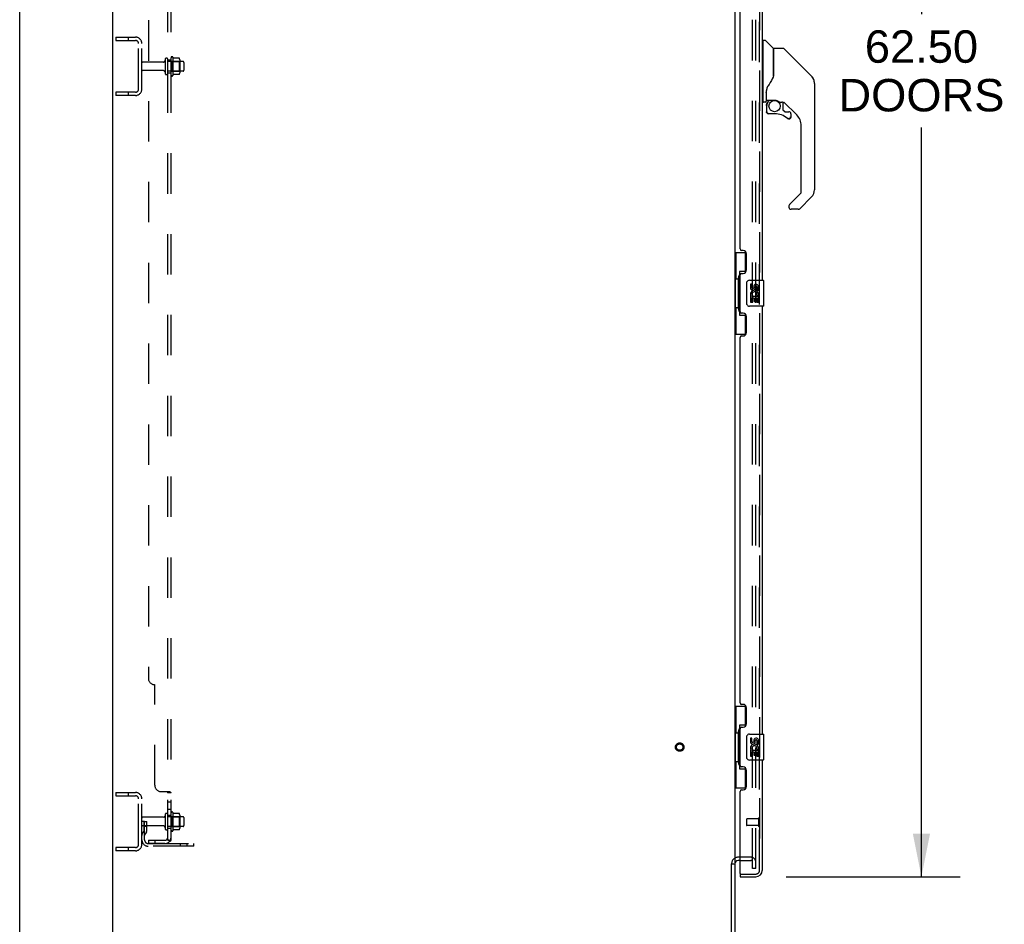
# Model space of a CAD drawing. Header units: inches. Extents: x 0 to 283, y 0 to 183.
# Tile 4 of 82: x 0 to 38, y 63 to 98. Entities that reach past the tile are written whole.
import ezdxf

# ---------------------------------------------------------------- set-up
doc = ezdxf.new("R2010")
doc.units = ezdxf.units.IN
doc.header["$LTSCALE"] = 15.583333
doc.header["$MEASUREMENT"] = 0
doc.linetypes.add('HIDDEN', pattern=[0.2, 0.1, -0.1])
doc.layers.get('0').update_dxf_attribs({"linetype": 'CONTINUOUS'})
for name, color, linetype in [('DEFAULT_2', 8, 'HIDDEN'), ('DIMENSIONS', 7, 'CONTINUOUS'), ('MAIN_OR_RIGHT_DOOR_ASSEMBLY', 7, 'CONTINUOUS'), ('SECONDARY_OR_LEFT_DOOR_ASSEMBLY', 7, 'CONTINUOUS'), ('SUBPANEL', 7, 'CONTINUOUS')]:
    doc.layers.add(name, color=color, linetype=linetype)
doc.styles.get("Standard").update_dxf_attribs({"font": 'arial.ttf'})
doc.dimstyles.new('DIMSTYLE_1', dxfattribs={"dimtxt": 1.25, "dimasz": 1.666667, "dimexe": 0.09, "dimexo": 0.07, "dimgap": 0.0375, "dimtad": 0, "dimtih": 1, "dimtoh": 1, "dimzin": 4, "dimdsep": 46, "dimtxsty": 'Standard', "dimblk": '_FILLED', "dimblk1": '_FILLED', "dimblk2": '_FILLED', "dimcen": 0.09, "dimadec": 3, "dimazin": 1, "dimtfac": 1, "dimtdec": 3, "dimtofl": 0, "dimtmove": 0, "dimatfit": 3, "dimldrblk": '_FILLED', "dimfxl": 0, "dimtolj": 1, "dimtzin": 4, "dimarcsym": 0})

# ---------------------------------------------------------------- blocks, each defined once
blk = doc.blocks.new('_FILLED')
at = {"color": 0, "linetype": 'ByBlock'}
blk.add_solid([(0, 0), (-1, 0.2), (-1, -0.2)], dxfattribs=at)
blk = doc.blocks.new('*D11')
at = {"layer": 'DIMENSIONS', "color": 2, "linetype": 'Continuous'}
for p, q in [((29.567, 127.566), (36.289, 127.566)), ((34.789, 127.566), (34.789, 98.329)), ((34.789, 65.066), (34.789, 93.954)), ((29.567, 65.066), (36.289, 65.066))]:
    blk.add_line(p, q, dxfattribs=at)
at = {"layer": 'DIMENSIONS', "color": 2, "linetype": 'Continuous', "xscale": 1.6666666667, "yscale": 1.6666666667, "zscale": 1.6666666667}
for p, rotation in [((34.789, 127.566), 90), ((34.789, 65.066), 270)]:
    blk.add_blockref('_FILLED', p, dxfattribs=dict(at, rotation=rotation))
at = {"layer": 'DIMENSIONS', "color": 2, "linetype": 'Continuous', "insert": (34.789, 97.704), "char_height": 1.25, "width": 6.39405, "attachment_point": 2, "line_spacing_factor": 0.9}
blk.add_mtext('62.50\\PDOORS', dxfattribs=at)

msp = doc.modelspace()

# ---------------------------------------------------------------- linework, layer by layer
at = {"color": 7, "linetype": 'Continuous'}
for p, q in [((0, 0), (0, 183.333)), ((3.588, 58.441), (3.588, 130.191)), ((27.588, 127.034), (27.588, 65.597)), ((27.463, 58.566), (27.463, 65.559)), ((27.47, 65.566), (27.588, 65.566)), ((27.588, 65.566), (27.588, 58.566)), ((27.792, 65.691), (27.713, 65.691))]:
    msp.add_line(p, q, dxfattribs=at)
msp.add_arc((27.713, 65.566), 0.125, 90, 180, dxfattribs=at)
at = {"layer": 'DEFAULT_2', "color": 8, "linetype": 'HIDDEN'}
for p, q in [((28.276, 65.378), (28.276, 127.253)), ((28.401, 65.378), (28.401, 127.253)), ((3.713, 97.441), (3.713, 97.316)), ((3.713, 97.441), (4.463, 97.441)), ((3.713, 97.316), (4.463, 97.316)), ((4.189, 97.441), (4.189, 97.316)), ((4.588, 95.441), (4.588, 97.191)), ((4.713, 95.441), (4.713, 97.191)), ((5.607, 96.58), (5.607, 96.051)), ((5.713, 96.051), (5.713, 96.58)), ((6.308, 96.499), (5.713, 96.499)), ((5.838, 95.981), (5.838, 96.65)), ((5.858, 96.499), (5.838, 96.519)), ((5.858, 96.499), (5.858, 96.132)), ((5.858, 96.499), (6.154, 96.499)), ((5.908, 96.671), (5.908, 95.96)), ((6.153, 96.634), (5.935, 96.634)), ((6.154, 96.499), (6.174, 96.519)), ((6.154, 96.499), (6.154, 96.132)), ((6.174, 96.571), (6.174, 96.06)), ((5.545, 96.482), (4.743, 96.482)), ((5.545, 96.15), (4.743, 96.15)), ((6.308, 96.133), (5.713, 96.133)), ((5.858, 96.132), (5.838, 96.112)), ((5.858, 96.132), (6.154, 96.132)), ((6.154, 96.132), (6.174, 96.112)), ((6.338, 96.469), (6.338, 96.163)), ((6.153, 95.997), (5.935, 95.997)), ((3.713, 95.316), (3.713, 95.191)), ((4.463, 95.316), (3.713, 95.316)), ((4.463, 95.191), (3.713, 95.191)), ((4.189, 95.316), (4.189, 95.191)), ((3.713, 68.316), (4.463, 68.316)), ((3.713, 68.316), (3.713, 68.191)), ((3.713, 68.191), (4.463, 68.191)), ((4.189, 68.316), (4.189, 68.191)), ((4.588, 66.316), (4.588, 68.066)), ((4.713, 66.316), (4.713, 68.066)), ((5.545, 67.357), (4.743, 67.357)), ((5.607, 67.455), (5.607, 66.926)), ((5.713, 66.926), (5.713, 67.455)), ((6.308, 67.374), (5.713, 67.374)), ((5.838, 66.856), (5.838, 67.525)), ((5.858, 67.374), (5.838, 67.394)), ((5.858, 67.374), (6.154, 67.374)), ((5.858, 67.374), (5.858, 67.007)), ((5.908, 67.546), (5.908, 66.835)), ((6.153, 67.509), (5.935, 67.509)), ((6.154, 67.374), (6.174, 67.394)), ((6.154, 67.374), (6.154, 67.007)), ((6.174, 67.446), (6.174, 66.935)), ((6.338, 67.344), (6.338, 67.038)), ((4.817, 67.191), (4.713, 67.191)), ((5.545, 67.025), (4.743, 67.025)), ((4.803, 66.85), (4.803, 67.191)), ((4.803, 67.016), (4.907, 67.016)), ((4.817, 67.191), (4.907, 67.191)), ((4.817, 66.489), (4.817, 67.191)), ((4.907, 66.85), (4.907, 67.191)), ((6.308, 67.008), (5.713, 67.008)), ((5.858, 67.007), (5.838, 66.987)), ((5.858, 67.007), (6.154, 67.007)), ((6.153, 66.872), (5.935, 66.872)), ((6.154, 67.007), (6.174, 66.987)), ((4.802, 66.844), (4.753, 66.776)), ((4.886, 66.783), (4.837, 66.715)), ((4.463, 66.191), (3.713, 66.191)), ((3.713, 66.191), (3.713, 66.066)), ((4.189, 66.191), (4.189, 66.066)), ((4.96, 66.347), (6.713, 66.347)), ((6.713, 66.243), (4.96, 66.243)), ((6.21, 66.243), (6.21, 66.347)), ((6.466, 66.243), (6.466, 66.347)), ((6.713, 66.243), (6.713, 66.347)), ((4.463, 66.066), (3.713, 66.066)), ((28.213, 65.816), (27.713, 65.816)), ((27.792, 65.691), (28.213, 65.691)), ((28.401, 65.378), (28.276, 65.378)), ((28.401, 65.378), (28.276, 65.378))]:
    msp.add_line(p, q, dxfattribs=at)
for points in [[(5.935, 96.634), (5.934, 96.635), (5.932, 96.635), (5.932, 96.635), (5.931, 96.635), (5.93, 96.636), (5.929, 96.636), (5.929, 96.636), (5.929, 96.637), (5.928, 96.637), (5.928, 96.637), (5.927, 96.638), (5.927, 96.638), (5.927, 96.638), (5.927, 96.639), (5.927, 96.639), (5.926, 96.639), (5.926, 96.639), (5.926, 96.64)], [(6.162, 96.629), (6.161, 96.63), (6.16, 96.631), (6.159, 96.632), (6.158, 96.633), (6.156, 96.634), (6.154, 96.634), (6.153, 96.634)], [(5.926, 95.991), (5.926, 95.992), (5.926, 95.992), (5.927, 95.992), (5.927, 95.992), (5.927, 95.993), (5.927, 95.993), (5.927, 95.993), (5.928, 95.994), (5.928, 95.994), (5.929, 95.994), (5.929, 95.995), (5.929, 95.995), (5.93, 95.995), (5.931, 95.996), (5.932, 95.996), (5.932, 95.996), (5.934, 95.997), (5.935, 95.997)], [(6.162, 96.003), (6.161, 96.001), (6.16, 96), (6.159, 95.999), (6.158, 95.998), (6.156, 95.997), (6.154, 95.997), (6.153, 95.997)], [(5.935, 67.509), (5.934, 67.51), (5.932, 67.51), (5.932, 67.51), (5.931, 67.51), (5.93, 67.511), (5.929, 67.511), (5.929, 67.511), (5.929, 67.512), (5.928, 67.512), (5.928, 67.512), (5.927, 67.513), (5.927, 67.513), (5.927, 67.513), (5.927, 67.514), (5.927, 67.514), (5.926, 67.514), (5.926, 67.514), (5.926, 67.515)], [(6.162, 67.504), (6.161, 67.505), (6.16, 67.506), (6.159, 67.507), (6.158, 67.508), (6.156, 67.509), (6.154, 67.509), (6.153, 67.509)], [(5.926, 66.866), (5.926, 66.867), (5.926, 66.867), (5.927, 66.867), (5.927, 66.867), (5.927, 66.868), (5.927, 66.868), (5.927, 66.868), (5.928, 66.869), (5.928, 66.869), (5.929, 66.869), (5.929, 66.87), (5.929, 66.87), (5.93, 66.87), (5.931, 66.871), (5.932, 66.871), (5.932, 66.871), (5.934, 66.872), (5.935, 66.872)], [(6.162, 66.878), (6.161, 66.876), (6.16, 66.875), (6.159, 66.874), (6.158, 66.873), (6.156, 66.872), (6.154, 66.872), (6.153, 66.872)]]:
    msp.add_lwpolyline(points, dxfattribs=at)
for radius in [0.164, 0.124]:
    msp.add_circle((25.463, 70.066), radius, dxfattribs=at)
for centre, radius, start, end in [((4.463, 97.191), 0.25, 0, 90), ((4.463, 97.191), 0.125, 0, 90), ((5.545, 96.544), 0.0625, 270, 360), ((5.66, 96.58), 0.053, 0, 180), ((5.877, 96.65), 0.0384, 34.4497, 180), ((5.308, 96.316), 0.698, 27.6814, 30.6631), ((6.033, 96.571), 0.141, 0, 23.95), ((6.308, 96.469), 0.03, 0, 90), ((4.743, 96.452), 0.03, 90, 180), ((4.743, 96.18), 0.03, 180, 270), ((5.545, 96.087), 0.0625, 0, 90), ((6.308, 96.163), 0.03, 270, 360), ((5.66, 96.051), 0.053, 180, 360), ((5.877, 95.981), 0.0384, 180, 325.5503), ((5.308, 96.316), 0.698, 329.3369, 332.3186), ((6.033, 96.06), 0.141, 336.05, 360), ((4.463, 95.441), 0.25, 270, 360), ((4.463, 95.441), 0.125, 270, 360), ((4.463, 68.066), 0.25, 0, 90), ((4.463, 68.066), 0.125, 0, 90), ((4.743, 67.327), 0.03, 90, 180), ((5.545, 67.419), 0.0625, 270, 360), ((5.66, 67.455), 0.053, 0, 180), ((5.877, 67.525), 0.0384, 34.4497, 180), ((5.308, 67.191), 0.698, 27.6814, 30.6631), ((6.033, 67.446), 0.141, 0, 23.95), ((6.308, 67.344), 0.03, 0, 90), ((4.743, 67.055), 0.03, 180, 270), ((5.545, 66.962), 0.0625, 0, 90), ((5.66, 66.926), 0.053, 180, 360), ((5.877, 66.856), 0.0384, 180, 325.5503), ((5.308, 67.191), 0.698, 329.3369, 332.3186), ((6.033, 66.935), 0.141, 336.05, 360), ((6.308, 67.038), 0.03, 270, 360), ((4.921, 66.655), 0.208, 144.2461, 180), ((4.96, 66.489), 0.246, 180, 270), ((4.793, 66.85), 0.01, 324.2461, 360), ((4.921, 66.655), 0.104, 144.2461, 180), ((4.96, 66.489), 0.142, 180, 270), ((4.793, 66.85), 0.114, 324.2461, 360), ((4.463, 66.316), 0.25, 270, 360), ((4.463, 66.316), 0.125, 270, 360), ((27.713, 65.566), 0.25, 90, 180), ((28.213, 65.628), 0.188, 0, 90), ((28.213, 65.628), 0.0625, 0, 90)]:
    msp.add_arc(centre, radius, start, end, dxfattribs=at)
at = {"layer": 'MAIN_OR_RIGHT_DOOR_ASSEMBLY', "color": 8, "linetype": 'HIDDEN'}
for p, q in [((28.542, 127.319), (28.542, 65.312)), ((27.812, 65.17), (28.4, 65.17))]:
    msp.add_line(p, q, dxfattribs=at)
at = {"layer": 'MAIN_OR_RIGHT_DOOR_ASSEMBLY', "color": 7, "linetype": 'Continuous'}
for centre, radius, start, end in [((30.268, 95.66), 0.394, 20.9479, 45), ((30.268, 95.66), 0.394, 6.1414, 8.064), ((30.268, 91.557), 0.394, 315, 360), ((30.039, 90.882), 0.0787, 270, 315)]:
    msp.add_arc(centre, radius, start, end, dxfattribs=at)
at = {"layer": 'MAIN_OR_RIGHT_DOOR_ASSEMBLY', "color": 8, "linetype": 'HIDDEN'}
msp.add_arc((28.4, 65.312), 0.142, 270, 360, dxfattribs=at)
at = {"layer": 'SECONDARY_OR_LEFT_DOOR_ASSEMBLY', "color": 8, "linetype": 'HIDDEN'}
for p, q in [((28.542, 65.312), (28.542, 127.319)), ((28.042, 67.284), (28.042, 67.056)), ((28.499, 67.294), (28.052, 67.294)), ((28.499, 67.312), (28.499, 67.028)), ((28.499, 67.046), (28.052, 67.046)), ((27.812, 65.17), (28.4, 65.17))]:
    msp.add_line(p, q, dxfattribs=at)
at = {"layer": 'SECONDARY_OR_LEFT_DOOR_ASSEMBLY', "color": 3, "linetype": 'Continuous'}
for p, q in [((28.646, 104.566), (28.646, 88.066)), ((27.792, 89.273), (27.792, 103.358)), ((27.912, 89.213), (27.852, 89.213)), ((28.042, 88.463), (28.042, 89.083)), ((27.792, 86.858), (27.792, 88.273)), ((27.852, 88.333), (27.912, 88.333)), ((28.646, 87.066), (28.646, 70.566)), ((27.912, 86.798), (27.852, 86.798)), ((28.042, 86.048), (28.042, 86.668)), ((27.792, 71.773), (27.792, 85.858)), ((27.852, 85.918), (27.912, 85.918)), ((27.912, 71.713), (27.852, 71.713)), ((28.042, 70.963), (28.042, 71.583)), ((27.792, 69.358), (27.792, 70.773)), ((27.852, 70.833), (27.912, 70.833)), ((28.646, 69.566), (28.646, 65.312)), ((27.912, 69.298), (27.852, 69.298)), ((28.042, 68.548), (28.042, 69.168)), ((27.852, 68.418), (27.912, 68.418)), ((27.792, 65.19), (27.792, 68.358)), ((27.792, 65.066), (28.4, 65.066))]:
    msp.add_line(p, q, dxfattribs=at)
at = {"layer": 'SECONDARY_OR_LEFT_DOOR_ASSEMBLY', "color": 7, "linetype": 'Continuous'}
for p, q in [((28.686, 97.26), (28.646, 97.26)), ((28.686, 94.945), (28.686, 97.312)), ((28.694, 97.32), (28.748, 97.32)), ((29.071, 97.013), (28.776, 97.308)), ((29.08, 96.992), (29.08, 95.941)), ((29.087, 95.953), (29.087, 96.997)), ((29.448, 97.005), (29.095, 97.005)), ((29.504, 96.981), (30.547, 95.939)), ((30.242, 96.244), (30.242, 96.244)), ((30.547, 95.938), (30.282, 96.204)), ((29.087, 95.961), (29.066, 95.904)), ((30.614, 95.849), (30.614, 95.848)), ((28.804, 95.386), (28.804, 95.378)), ((28.804, 95.378), (28.804, 94.977)), ((28.813, 95.409), (28.812, 95.384)), ((28.812, 95.029), (28.812, 95.384)), ((30.662, 95.66), (30.662, 91.557)), ((28.686, 94.997), (28.646, 94.997)), ((28.804, 95.301), (28.805, 95.307)), ((28.804, 95.294), (28.804, 95.301)), ((28.805, 95.307), (28.806, 95.314)), ((28.806, 95.314), (28.807, 95.321)), ((28.807, 95.321), (28.808, 95.327)), ((28.831, 95.009), (29.127, 95.009)), ((28.931, 95.009), (28.866, 94.944)), ((28.765, 94.938), (28.694, 94.938)), ((28.808, 94.805), (28.808, 94.567)), ((28.81, 94.805), (28.819, 94.805)), ((28.871, 94.938), (28.869, 94.94)), ((28.874, 94.936), (28.871, 94.938)), ((29.324, 94.938), (29.4, 94.938)), ((29.438, 94.934), (29.438, 94.651)), ((29.441, 94.642), (29.513, 94.57)), ((29.977, 94.441), (29.482, 94.936)), ((28.819, 94.567), (28.81, 94.567)), ((29.123, 94.488), (28.887, 94.488)), ((29.521, 94.567), (29.674, 94.567)), ((29.683, 94.293), (29.674, 94.292)), ((29.751, 94.369), (29.742, 94.369)), ((29.751, 94.369), (29.75, 94.36)), ((29.753, 94.488), (29.753, 94.369)), ((30.15, 91.472), (30.15, 94.024)), ((29.696, 90.985), (30.127, 91.416)), ((30.547, 91.279), (30.095, 90.827)), ((29.678, 90.942), (29.678, 90.882)), ((30.039, 90.804), (29.757, 90.804)), ((27.588, 89.141), (28.029, 89.141)), ((27.627, 89.141), (27.627, 88.116)), ((27.992, 89.141), (27.992, 88.361)), ((27.728, 88.146), (27.728, 88.166)), ((27.992, 88.406), (27.765, 88.406)), ((27.765, 88.406), (27.765, 86.726)), ((27.606, 88.116), (27.728, 88.116)), ((27.606, 88.116), (27.606, 87.016)), ((27.728, 87.016), (27.728, 88.116)), ((28.052, 87.166), (28.052, 87.966)), ((28.151, 88.066), (28.691, 88.066)), ((28.252, 87.911), (28.189, 87.911)), ((28.189, 87.911), (28.189, 87.775)), ((28.252, 87.775), (28.252, 87.911)), ((28.317, 87.838), (28.317, 87.769)), ((28.378, 87.775), (28.378, 87.817)), ((28.441, 87.817), (28.441, 87.681)), ((28.503, 87.681), (28.503, 87.817)), ((28.706, 87.081), (28.706, 88.051)), ((28.207, 87.45), (28.189, 87.45)), ((28.189, 87.45), (28.189, 87.22)), ((28.242, 87.45), (28.269, 87.469)), ((28.242, 87.45), (28.503, 87.45)), ((28.252, 87.387), (28.317, 87.387)), ((28.252, 87.22), (28.252, 87.387)), ((28.317, 87.387), (28.317, 87.251)), ((28.378, 87.387), (28.441, 87.387)), ((28.378, 87.251), (28.378, 87.387)), ((28.433, 87.486), (28.491, 87.461)), ((28.441, 87.681), (28.503, 87.681)), ((28.441, 87.387), (28.441, 87.22)), ((28.503, 87.22), (28.503, 87.45)), ((27.606, 87.016), (27.728, 87.016)), ((27.627, 87.016), (27.627, 85.991)), ((28.691, 87.066), (28.151, 87.066)), ((28.189, 87.22), (28.252, 87.22)), ((28.317, 87.251), (28.378, 87.251)), ((28.441, 87.22), (28.503, 87.22)), ((27.728, 86.965), (27.728, 86.985)), ((27.765, 86.726), (27.992, 86.726)), ((27.992, 86.77), (27.992, 85.991)), ((27.588, 85.991), (28.029, 85.991)), ((27.588, 71.641), (28.029, 71.641)), ((27.627, 71.641), (27.627, 70.616)), ((27.992, 71.641), (27.992, 70.861)), ((27.728, 70.646), (27.728, 70.666)), ((27.992, 70.906), (27.765, 70.906)), ((27.765, 70.906), (27.765, 69.226)), ((27.606, 70.616), (27.728, 70.616)), ((27.606, 70.616), (27.606, 69.516)), ((27.728, 69.516), (27.728, 70.616)), ((28.052, 69.666), (28.052, 70.466)), ((28.151, 70.566), (28.691, 70.566)), ((28.252, 70.411), (28.189, 70.411)), ((28.189, 70.411), (28.189, 70.275)), ((28.252, 70.275), (28.252, 70.411)), ((28.317, 70.338), (28.317, 70.269)), ((28.378, 70.275), (28.378, 70.317)), ((28.441, 70.317), (28.441, 70.181)), ((28.503, 70.181), (28.503, 70.317)), ((28.706, 69.581), (28.706, 70.551)), ((28.207, 69.95), (28.189, 69.95)), ((28.189, 69.95), (28.189, 69.72)), ((28.242, 69.95), (28.269, 69.969)), ((28.242, 69.95), (28.503, 69.95)), ((28.433, 69.986), (28.491, 69.961)), ((28.441, 70.181), (28.503, 70.181)), ((28.503, 69.72), (28.503, 69.95)), ((27.606, 69.516), (27.728, 69.516)), ((27.627, 69.516), (27.627, 68.491)), ((28.691, 69.566), (28.151, 69.566)), ((28.189, 69.72), (28.252, 69.72)), ((28.252, 69.887), (28.317, 69.887)), ((28.252, 69.72), (28.252, 69.887)), ((28.317, 69.887), (28.317, 69.751)), ((28.317, 69.751), (28.378, 69.751)), ((28.378, 69.887), (28.441, 69.887)), ((28.378, 69.751), (28.378, 69.887)), ((28.441, 69.887), (28.441, 69.72)), ((28.441, 69.72), (28.503, 69.72)), ((27.728, 69.465), (27.728, 69.485)), ((27.765, 69.226), (27.992, 69.226)), ((27.992, 69.27), (27.992, 68.491)), ((27.588, 68.491), (28.029, 68.491)), ((27.792, 65.17), (27.812, 65.17)), ((27.792, 65.17), (27.792, 65.066))]:
    msp.add_line(p, q, dxfattribs=at)
for points in [[(29.504, 96.981), (29.496, 96.988), (29.488, 96.994), (29.479, 96.998), (29.469, 97.002), (29.459, 97.004), (29.448, 97.005)], [(29.08, 96.129), (29.081, 96.128), (29.084, 96.127), (29.086, 96.125), (29.087, 96.124), (29.087, 96.123), (29.087, 96.122)], [(29.066, 95.904), (29.036, 95.835), (28.999, 95.765), (28.957, 95.693), (28.91, 95.62), (28.865, 95.555)], [(30.655, 95.737), (30.647, 95.768), (30.634, 95.808), (30.616, 95.846), (30.594, 95.882), (30.568, 95.915), (30.547, 95.938)], [(28.865, 95.555), (28.854, 95.538), (28.839, 95.51), (28.827, 95.477), (28.818, 95.443), (28.813, 95.409)], [(28.808, 95.327), (28.809, 95.33), (28.81, 95.334), (28.811, 95.338), (28.812, 95.339)], [(29.127, 95.009), (29.13, 95.009), (29.144, 95.008), (29.157, 95.007), (29.17, 95.005), (29.183, 95.003), (29.195, 95), (29.206, 94.996), (29.217, 94.993), (29.227, 94.989), (29.236, 94.985), (29.244, 94.981), (29.252, 94.977), (29.26, 94.973), (29.266, 94.969), (29.273, 94.965), (29.278, 94.961), (29.283, 94.958), (29.288, 94.955), (29.296, 94.95)], [(28.81, 94.805), (28.811, 94.82), (28.812, 94.835), (28.815, 94.85), (28.82, 94.865), (28.825, 94.879), (28.831, 94.893), (28.839, 94.906), (28.847, 94.919), (28.857, 94.931), (28.867, 94.942)], [(28.874, 94.936), (28.864, 94.925), (28.855, 94.914), (28.846, 94.902), (28.839, 94.889), (28.833, 94.876), (28.828, 94.862), (28.824, 94.848), (28.821, 94.834), (28.82, 94.819), (28.819, 94.805)], [(28.869, 94.94), (28.868, 94.941), (28.868, 94.942), (28.867, 94.942), (28.867, 94.942)], [(29.296, 94.95), (29.3, 94.948), (29.303, 94.946), (29.306, 94.944), (29.309, 94.942), (29.311, 94.941), (29.314, 94.94), (29.318, 94.938), (29.322, 94.938)], [(28.887, 94.49), (28.878, 94.491), (28.87, 94.492), (28.861, 94.495), (28.853, 94.498), (28.846, 94.502), (28.839, 94.507), (28.833, 94.513), (28.827, 94.519), (28.822, 94.526), (28.818, 94.534), (28.814, 94.542), (28.812, 94.55), (28.811, 94.558), (28.81, 94.567)], [(28.819, 94.567), (28.82, 94.559), (28.821, 94.552), (28.823, 94.544), (28.826, 94.537), (28.83, 94.531), (28.834, 94.525), (28.839, 94.519), (28.845, 94.514), (28.851, 94.51), (28.857, 94.506), (28.864, 94.503), (28.872, 94.501), (28.879, 94.5), (28.887, 94.499)], [(28.887, 94.49), (28.887, 94.491), (28.887, 94.491), (28.887, 94.492), (28.887, 94.493), (28.887, 94.494), (28.887, 94.496), (28.887, 94.499)], [(29.674, 94.292), (29.665, 94.293), (29.657, 94.294), (29.648, 94.297), (29.64, 94.3), (29.632, 94.304), (29.625, 94.31)], [(29.631, 94.317), (29.637, 94.312), (29.644, 94.308), (29.651, 94.305), (29.658, 94.303), (29.666, 94.302), (29.673, 94.301), (29.681, 94.301), (29.689, 94.303), (29.696, 94.305), (29.703, 94.307), (29.71, 94.311), (29.716, 94.315), (29.722, 94.321), (29.727, 94.326), (29.731, 94.332), (29.735, 94.339), (29.738, 94.346), (29.74, 94.354), (29.742, 94.361), (29.742, 94.369)], [(29.75, 94.36), (29.749, 94.352), (29.746, 94.344), (29.743, 94.336), (29.739, 94.328), (29.734, 94.321), (29.728, 94.315), (29.722, 94.309), (29.715, 94.304), (29.707, 94.3), (29.699, 94.296), (29.691, 94.294), (29.683, 94.293)], [(29.696, 90.985), (29.695, 90.984), (29.694, 90.983), (29.693, 90.982), (29.693, 90.981), (29.692, 90.98), (29.691, 90.979)], [(27.765, 88.382), (27.766, 88.378), (27.766, 88.375), (27.767, 88.371), (27.768, 88.366), (27.77, 88.362), (27.772, 88.357), (27.775, 88.351), (27.777, 88.345), (27.781, 88.339), (27.785, 88.332), (27.789, 88.324), (27.794, 88.316), (27.799, 88.308), (27.801, 88.305)], [(28.052, 87.966), (28.052, 87.972), (28.052, 87.978), (28.053, 87.984), (28.055, 87.99), (28.056, 87.996), (28.058, 88.002)], [(28.058, 87.129), (28.056, 87.135), (28.055, 87.141), (28.053, 87.147), (28.052, 87.153), (28.052, 87.159), (28.052, 87.166)], [(27.801, 86.827), (27.799, 86.823), (27.794, 86.815), (27.789, 86.807), (27.785, 86.799), (27.781, 86.792), (27.777, 86.786), (27.775, 86.78), (27.772, 86.775), (27.77, 86.769), (27.768, 86.765), (27.767, 86.76), (27.766, 86.756), (27.766, 86.753), (27.765, 86.749)], [(27.765, 70.882), (27.766, 70.878), (27.766, 70.875), (27.767, 70.871), (27.768, 70.866), (27.77, 70.862), (27.772, 70.857), (27.775, 70.851), (27.777, 70.845), (27.781, 70.839), (27.785, 70.832), (27.789, 70.824), (27.794, 70.816), (27.799, 70.808), (27.801, 70.805)], [(28.052, 70.466), (28.052, 70.472), (28.052, 70.478), (28.053, 70.484), (28.055, 70.49), (28.056, 70.496), (28.058, 70.502)], [(28.058, 69.629), (28.056, 69.635), (28.055, 69.641), (28.053, 69.647), (28.052, 69.653), (28.052, 69.659), (28.052, 69.666)], [(27.801, 69.327), (27.799, 69.323), (27.794, 69.315), (27.789, 69.307), (27.785, 69.299), (27.781, 69.292), (27.777, 69.286), (27.775, 69.28), (27.772, 69.275), (27.77, 69.269), (27.768, 69.265), (27.767, 69.26), (27.766, 69.256), (27.766, 69.253), (27.765, 69.249)]]:
    msp.add_lwpolyline(points, dxfattribs=at)
msp.add_circle((29.123, 94.783), 0.217, dxfattribs=at)
for centre, radius, start, end in [((28.694, 97.312), 0.00787, 90, 180), ((28.748, 97.28), 0.0394, 45, 90), ((29.05, 96.992), 0.0295, 0, 45), ((29.095, 96.997), 0.00787, 90, 180), ((29.068, 96.823), 0.0197, 306.994, 360), ((30.268, 95.66), 0.394, 20.9479, 45), ((30.268, 95.66), 0.394, 0, 11.2904), ((28.765, 94.977), 0.0394, 270, 360), ((28.831, 95.029), 0.0197, 180, 270), ((28.694, 94.945), 0.00787, 180, 270), ((29.005, 94.805), 0.197, 135, 180), ((29.4, 94.741), 0.197, 50.6498, 90), ((29.45, 94.651), 0.0118, 180, 225), ((28.887, 94.567), 0.0787, 180, 270), ((29.123, 93.701), 0.787, 50.4788, 90), ((29.521, 94.579), 0.0118, 225, 270), ((29.674, 94.369), 0.0787, 230.4788, 360), ((29.674, 94.488), 0.0787, 0, 90), ((29.56, 94.024), 0.591, 0, 45), ((30.268, 91.557), 0.394, 315, 360), ((30.072, 91.472), 0.0787, 315, 360), ((29.737, 90.942), 0.0591, 141.1326, 180), ((29.757, 90.882), 0.0787, 180, 270), ((30.039, 90.882), 0.0787, 270, 315), ((28.151, 87.966), 0.1, 90, 158.7946), ((28.283, 87.775), 0.0943, 180, 360), ((28.283, 87.775), 0.0314, 180, 261.2295), ((28.283, 87.78), 0.0362, 263.4285, 341.7628), ((28.409, 87.817), 0.0943, 68.6999, 167.4338), ((28.409, 87.817), 0.0314, 0, 180.0485), ((28.409, 87.817), 0.0943, 0, 68.6704), ((28.691, 88.051), 0.015, 0, 90), ((28.343, 87.523), 0.154, 161.4199, 206.1963), ((28.346, 87.524), 0.157, 336.5966, 161.8791), ((28.346, 87.524), 0.157, 205.737, 207.8532), ((28.346, 87.524), 0.0943, 336.5966, 215.1122), ((28.151, 87.166), 0.1, 201.205, 270), ((28.691, 87.081), 0.015, 270, 360), ((28.151, 70.466), 0.1, 90, 158.7946), ((28.283, 70.275), 0.0943, 180, 360), ((28.283, 70.275), 0.0314, 180, 261.2295), ((28.409, 70.317), 0.0943, 68.6999, 167.4338), ((28.409, 70.317), 0.0314, 0, 180.0485), ((28.409, 70.317), 0.0943, 0, 68.6704), ((28.691, 70.551), 0.015, 0, 90), ((28.343, 70.023), 0.154, 161.4199, 206.1963), ((28.346, 70.024), 0.157, 336.5966, 161.8791), ((28.346, 70.024), 0.157, 205.737, 207.8532), ((28.346, 70.024), 0.0943, 336.5966, 215.1122), ((28.283, 70.28), 0.0362, 263.4285, 341.7628), ((28.151, 69.666), 0.1, 201.205, 270), ((28.691, 69.581), 0.015, 270, 360), ((28.482, 65.456), 0.26, 267.3882, 270)]:
    msp.add_arc(centre, radius, start, end, dxfattribs=at)
at = {"layer": 'SECONDARY_OR_LEFT_DOOR_ASSEMBLY', "color": 3, "linetype": 'Continuous'}
for centre, radius, start, end in [((27.852, 89.273), 0.06, 180, 270), ((27.912, 89.083), 0.13, 0, 90), ((27.852, 88.273), 0.06, 90, 180), ((27.912, 88.463), 0.13, 270, 360), ((27.852, 86.858), 0.06, 180, 270), ((27.912, 86.668), 0.13, 0, 90), ((27.852, 85.858), 0.06, 90, 180), ((27.912, 86.048), 0.13, 270, 360), ((27.852, 71.773), 0.06, 180, 270), ((27.912, 71.583), 0.13, 0, 90), ((27.852, 70.773), 0.06, 90, 180), ((27.912, 70.963), 0.13, 270, 360), ((27.852, 69.358), 0.06, 180, 270), ((27.912, 69.168), 0.13, 0, 90), ((27.852, 68.358), 0.06, 90, 180), ((27.912, 68.548), 0.13, 270, 360), ((27.812, 65.19), 0.02, 180, 270), ((28.4, 65.312), 0.246, 270, 360)]:
    msp.add_arc(centre, radius, start, end, dxfattribs=at)
at = {"layer": 'SECONDARY_OR_LEFT_DOOR_ASSEMBLY', "color": 8, "linetype": 'HIDDEN'}
for centre, radius, start, end in [((28.052, 67.284), 0.01, 90, 180), ((28.521, 67.312), 0.0215, 0, 180), ((28.052, 67.056), 0.01, 180, 270), ((28.521, 67.028), 0.0215, 180, 360), ((28.4, 65.312), 0.142, 270, 360)]:
    msp.add_arc(centre, radius, start, end, dxfattribs=at)
at = {"layer": 'SECONDARY_OR_LEFT_DOOR_ASSEMBLY', "color": 7, "linetype": 'Continuous'}
for centre, start_param, end_param in [((27.833, 88.156), 0.699287, 1.51401), ((27.833, 88.156), -4.655602, -3.84088), ((27.833, 86.975), 0.699287, 1.51401), ((27.833, 86.975), -4.655602, -3.84088), ((27.833, 70.656), 0.699287, 1.51401), ((27.833, 70.656), -4.655602, -3.84088), ((27.833, 69.475), 0.699287, 1.51401), ((27.833, 69.475), -4.655602, -3.84088)]:
    msp.add_ellipse(centre, major_axis=(0, 0.18), ratio=0.579493, start_param=start_param, end_param=end_param, dxfattribs=at)
at = {"layer": 'SUBPANEL', "color": 8, "linetype": 'HIDDEN'}
for p, q in [((5.713, 66.472), (5.713, 126.159)), ((5.838, 66.472), (5.838, 126.159)), ((4.963, 119.909), (4.963, 72.722)), ((5.713, 96.566), (5.838, 96.566)), ((5.713, 96.066), (5.838, 96.066)), ((5.213, 68.597), (5.213, 72.472)), ((5.463, 68.347), (5.784, 68.347)), ((5.713, 68.311), (5.838, 68.311)), ((5.8, 68.338), (5.804, 68.336)), ((5.804, 68.336), (5.812, 68.333)), ((5.713, 67.95), (5.838, 67.95)), ((5.713, 67.669), (5.838, 67.669)), ((5.713, 67.441), (5.838, 67.441)), ((5.713, 66.941), (5.838, 66.941)), ((5.784, 66.433), (5.688, 66.513)), ((4.963, 66.472), (5.601, 66.472)), ((4.963, 66.472), (4.963, 66.347)), ((5.601, 66.347), (4.963, 66.347)), ((5.213, 66.472), (5.213, 66.347)), ((5.713, 66.472), (5.838, 66.472)), ((5.77, 66.472), (5.773, 66.472)), ((5.773, 66.472), (5.773, 66.472))]:
    msp.add_line(p, q, dxfattribs=at)
for points in [[(5.688, 68.347), (5.688, 68.345), (5.687, 68.343), (5.687, 68.342), (5.688, 68.34), (5.688, 68.338), (5.689, 68.337), (5.69, 68.335), (5.691, 68.334), (5.692, 68.332), (5.694, 68.331), (5.695, 68.33), (5.697, 68.328), (5.699, 68.327), (5.703, 68.324)], [(5.688, 68.347), (5.688, 68.345), (5.687, 68.343), (5.687, 68.342), (5.688, 68.34)], [(5.688, 68.338), (5.689, 68.337), (5.69, 68.335), (5.691, 68.334), (5.692, 68.332), (5.694, 68.331), (5.695, 68.33)], [(5.703, 68.324), (5.705, 68.323), (5.707, 68.322), (5.708, 68.32), (5.71, 68.319), (5.711, 68.317), (5.712, 68.316), (5.713, 68.314), (5.713, 68.313), (5.713, 68.311)], [(5.708, 68.32), (5.71, 68.319), (5.711, 68.317), (5.712, 68.316)], [(5.713, 68.314), (5.713, 68.313), (5.713, 68.311)], [(5.784, 68.347), (5.787, 68.345), (5.789, 68.343), (5.793, 68.342), (5.796, 68.34), (5.8, 68.338)], [(5.812, 68.333), (5.816, 68.331), (5.819, 68.33), (5.823, 68.328), (5.826, 68.326), (5.829, 68.325), (5.832, 68.323), (5.834, 68.321), (5.836, 68.319), (5.837, 68.317), (5.838, 68.315), (5.838, 68.313), (5.838, 68.311)], [(5.829, 68.325), (5.832, 68.323), (5.834, 68.321), (5.836, 68.319), (5.837, 68.317), (5.838, 68.315), (5.838, 68.313), (5.838, 68.311)], [(5.688, 66.513), (5.688, 66.512), (5.687, 66.511), (5.687, 66.51), (5.688, 66.509), (5.688, 66.508), (5.689, 66.507), (5.69, 66.506), (5.691, 66.504), (5.692, 66.503), (5.694, 66.501), (5.695, 66.499), (5.699, 66.495)], [(5.699, 66.495), (5.701, 66.493), (5.703, 66.491), (5.705, 66.489), (5.707, 66.487), (5.708, 66.484), (5.71, 66.482), (5.711, 66.48), (5.712, 66.477), (5.713, 66.475), (5.713, 66.474), (5.713, 66.472)], [(5.71, 66.495), (5.71, 66.495), (5.709, 66.495), (5.709, 66.495), (5.71, 66.495), (5.71, 66.495), (5.71, 66.494), (5.71, 66.494), (5.711, 66.494), (5.711, 66.494), (5.712, 66.493), (5.712, 66.493), (5.713, 66.492), (5.713, 66.492)], [(5.773, 66.472), (5.773, 66.472), (5.773, 66.472), (5.772, 66.472), (5.772, 66.472), (5.771, 66.472), (5.771, 66.472), (5.77, 66.472), (5.77, 66.472), (5.769, 66.472), (5.768, 66.472), (5.767, 66.473), (5.767, 66.473), (5.766, 66.473), (5.765, 66.473), (5.765, 66.473), (5.764, 66.473), (5.763, 66.474), (5.762, 66.474), (5.761, 66.474), (5.761, 66.474), (5.76, 66.474), (5.759, 66.474), (5.758, 66.475), (5.757, 66.475), (5.756, 66.475), (5.756, 66.475), (5.755, 66.476), (5.754, 66.476), (5.753, 66.476), (5.752, 66.476), (5.751, 66.477), (5.75, 66.477), (5.749, 66.477), (5.748, 66.477), (5.747, 66.478), (5.747, 66.478), (5.746, 66.478), (5.745, 66.479), (5.744, 66.479), (5.743, 66.479), (5.742, 66.48), (5.741, 66.48), (5.74, 66.481), (5.738, 66.481), (5.737, 66.481), (5.736, 66.482), (5.735, 66.482), (5.734, 66.483), (5.733, 66.483), (5.732, 66.483), (5.731, 66.484), (5.73, 66.484), (5.729, 66.485), (5.728, 66.485), (5.727, 66.486), (5.726, 66.486), (5.725, 66.486), (5.724, 66.487), (5.724, 66.487), (5.723, 66.488), (5.722, 66.488), (5.721, 66.488), (5.72, 66.489), (5.719, 66.489), (5.719, 66.49), (5.718, 66.49), (5.717, 66.49), (5.716, 66.491), (5.716, 66.491), (5.715, 66.492), (5.714, 66.492), (5.714, 66.492), (5.713, 66.493), (5.712, 66.493), (5.712, 66.493), (5.711, 66.494), (5.711, 66.494), (5.71, 66.494), (5.71, 66.495), (5.71, 66.495)], [(5.784, 66.433), (5.787, 66.436), (5.789, 66.438), (5.793, 66.44), (5.796, 66.442), (5.8, 66.444), (5.804, 66.446), (5.808, 66.448)], [(5.808, 66.448), (5.816, 66.451), (5.819, 66.453), (5.823, 66.455), (5.826, 66.456), (5.829, 66.458), (5.832, 66.46), (5.834, 66.462), (5.836, 66.464), (5.837, 66.466), (5.838, 66.468), (5.838, 66.47), (5.838, 66.472)]]:
    msp.add_lwpolyline(points, dxfattribs=at)
for centre, radius, start, end in [((5.213, 72.722), 0.25, 180, 270), ((5.463, 68.597), 0.25, 180, 270), ((5.601, 66.584), 0.237, 270, 360), ((5.601, 66.584), 0.112, 270, 360)]:
    msp.add_arc(centre, radius, start, end, dxfattribs=at)

# ---------------------------------------------------------------- dimensions: what is measured, and where the dimension line sits
at = {"layer": 'DIMENSIONS', "color": 2, "linetype": 'Continuous'}
dim = msp.add_linear_dim(base=(34.789, 127.566), p1=(29.497, 65.066), p2=(29.497, 127.566), angle=90, text='<>\\PDOORS', dimstyle='DIMSTYLE_1', dxfattribs=at)
dim.commit()
dim.dimension.update_dxf_attribs({"geometry": '*D11', "text_midpoint": (34.789, 96.141), "dimtype": 160})

doc.saveas('drawing.dxf')
